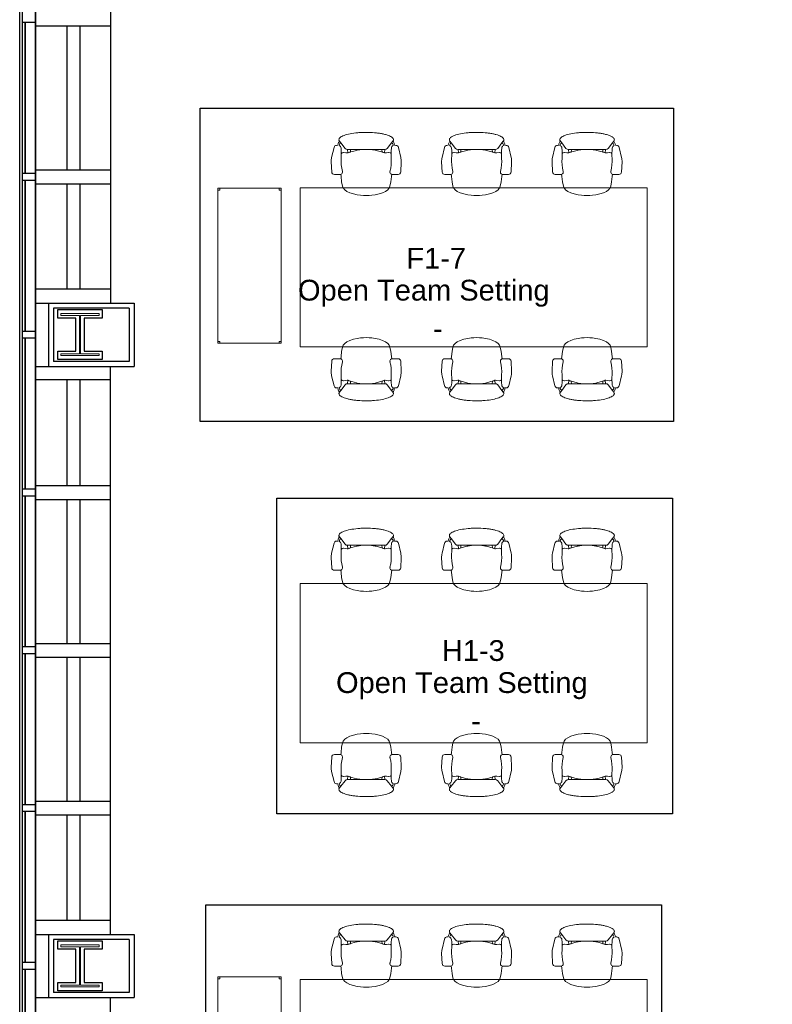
# Model space of a CAD drawing. Header units: inches. Extents: x -1 to 4727, y -3 to 1727.
# Tile 4 of 163: x -1 to 285, y 727 to 1102. Entities that reach past the tile are written whole.
import ezdxf

# ---------------------------------------------------------------- set-up
doc = ezdxf.new("R2010")
doc.units = ezdxf.units.IN
doc.header["$LTSCALE"] = 42
doc.header["$MEASUREMENT"] = 0
doc.layers.get('0').update_dxf_attribs({"linetype": 'CONTINUOUS'})
for name, color, linetype in [('A-GLAZ', 8, 'CONTINUOUS'), ('A-WALL', 7, 'CONTINUOUS'), ('I-FURN-CONF', 9, 'CONTINUOUS'), ('Room Names & IDs', 7, 'CONTINUOUS'), ('S-COLS', 7, 'CONTINUOUS'), ('triGrossAreaLayer', 7, 'CONTINUOUS'), ('triLabelLayer', 7, 'CONTINUOUS'), ('triMeasuredGrossAreaLayer', 7, 'CONTINUOUS'), ('triSpaceLayer', 7, 'CONTINUOUS')]:
    doc.layers.add(name, color=color, linetype=linetype)
doc.styles.add('PDF Helvetica', font='Helvetica.ttf')
doc.styles.get("Standard").update_dxf_attribs({"font": 'romans.shx'})

# ---------------------------------------------------------------- blocks, each defined once
blk = doc.blocks.new('Table - Hub - eDIT - Default 3-2566296-FURNITURE PLAN - FLOOR 09 - WEST')
at = {"lineweight": 9}
for p, q in [((-48.04, 31.55), (-48.04, -28.97)), ((83.96, 31.55), (-48.04, 31.55)), ((83.96, -28.97), (83.96, 31.55)), ((-48.04, -28.97), (83.96, -28.97))]:
    blk.add_line(p, q, dxfattribs=at)
blk = doc.blocks.new('Chair - Task - Herman Miller - Aeron - Default-V296-FURNITURE PLAN - FLOOR 09 - WEST')
at = {"lineweight": 9}
for p, q in [((-6.47, 10.79), (-6.46, 11.29)), ((-5.69, 12.24), (-1.86, 13.15)), ((-0.16, 13.31), (3.68, 13.11)), ((4.63, 12.11), (4.63, 10.03)), ((-8.29, 10.29), (-8.1, 10.14)), ((-7.44, 9.64), (-8.1, 10.14)), ((-7.44, 9.64), (-5.32, 8.01)), ((-6.97, 10.69), (-6.47, 10.79)), ((-6.39, 10.29), (-6.69, 10.2)), ((-5.32, 8.01), (-4.97, 7.6)), ((-4.97, 7.6), (-4.91, 7.07)), ((-3.74, 8.65), (-3.61, 9.19)), ((-3.74, 8.54), (-3.74, 8.65)), ((-3.63, 7.72), (-3.74, 8.54)), ((-3.57, 7.19), (-3.63, 7.72)), ((-3.61, 9.19), (-3.5, 9.32)), ((-3.5, 9.32), (-3.23, 9.47)), ((4.56, 9.69), (5.45, 9.57)), ((5.45, 9.57), (7.37, 9.36)), ((7.37, 9.36), (9.02, 8.99)), ((9.02, 8.99), (9.73, 8.75)), ((9.73, 8.75), (10.41, 8.19)), ((10.41, 8.19), (11.03, 7.34)), ((-3.57, 6.95), (-4.91, 7.07)), ((-4.91, 7.07), (-4.89, 1.3)), ((-4.91, 5.96), (-3.89, 6.02)), ((-4.56, 3.74), (-3.8, 6.31)), ((-3.8, 6.31), (-3.57, 6.9)), ((-3.57, 6.9), (-3.57, 7.19)), ((11.03, 7.34), (11.57, 6.22)), ((11.57, 6.22), (12.02, 4.89)), ((12.02, 4.89), (12.35, 3.38)), ((-4.89, 1.3), (-4.62, 3.39)), ((-4.62, 3.39), (-4.56, 3.74)), ((12.35, 3.38), (12.51, 2.13)), ((-4.89, -1.3), (-4.91, -7.07)), ((-4.62, -3.39), (-4.89, -1.3)), ((-4.56, -3.74), (-4.62, -3.39)), ((-3.8, -6.31), (-4.56, -3.74)), ((12.35, -3.38), (12.02, -4.89)), ((12.51, -2.13), (12.35, -3.38)), ((-4.91, -7.07), (-4.97, -7.6)), ((-4.91, -5.96), (-3.89, -6.02)), ((-3.57, -6.95), (-4.91, -7.07)), ((-3.57, -6.9), (-3.8, -6.31)), ((-3.63, -7.72), (-3.57, -7.19)), ((-3.57, -7.19), (-3.57, -6.9)), ((11.03, -7.34), (10.41, -8.19)), ((11.57, -6.22), (11.03, -7.34)), ((12.02, -4.89), (11.57, -6.22)), ((-8.1, -10.14), (-8.29, -10.29)), ((-8.1, -10.14), (-7.44, -9.64)), ((-5.32, -8.01), (-7.44, -9.64)), ((-6.47, -10.79), (-6.97, -10.69)), ((-6.69, -10.2), (-6.39, -10.29)), ((-6.46, -11.29), (-6.47, -10.79)), ((-4.97, -7.6), (-5.32, -8.01)), ((-3.74, -8.54), (-3.63, -7.72)), ((-3.74, -8.65), (-3.74, -8.54)), ((-3.61, -9.19), (-3.74, -8.65)), ((-3.5, -9.32), (-3.61, -9.19)), ((-3.23, -9.47), (-3.5, -9.32)), ((5.45, -9.57), (4.56, -9.69)), ((4.63, -10.03), (4.63, -12.11)), ((7.37, -9.36), (5.45, -9.57)), ((9.02, -8.99), (7.37, -9.36)), ((9.73, -8.75), (9.02, -8.99)), ((10.41, -8.19), (9.73, -8.75)), ((-1.86, -13.15), (-5.69, -12.24)), ((3.68, -13.11), (-0.16, -13.31))]:
    blk.add_line(p, q, dxfattribs=at)
for centre, radius, start, end in [((-5.46, 11.27), 1, 103.3925, 178.698), ((-0.47, 7.31), 6, 87.0643, 103.3925), ((3.63, 12.11), 1, 0, 87.0643), ((-8.57, 9.93), 0.45, 52.4809, 89.3775), ((-6.72, 8.74), 1.96, 97.4331, 134.5669), ((-6.33, 8.94), 1.31, 105.9454, 147.8944), ((-5.34, 10.69), 1.13, 200.7831, 264.9363), ((-3.13, 35.67), 26.21, 264.9363, 273.5466), ((-0.51, -6.46), 16, 75.7341, 93.5466), ((3.66, 9.96), 0.937, 255.7341, 335.4422), ((3.63, 10.03), 1, 332.4862, 0), ((17.99, -0.99), 22.97, 159.7776, 162.2357), ((27.52, 0), 32.43, 177.709, 182.291), ((-4.36, 0), 17, 352.8004, 7.1996), ((17.99, 0.99), 22.97, 197.7643, 200.2224), ((-8.57, -9.93), 0.45, 270.6225, 307.5191), ((-6.72, -8.74), 1.96, 225.4331, 262.5669), ((-6.33, -8.94), 1.31, 212.1056, 254.0546), ((-5.34, -10.69), 1.13, 95.0637, 159.2169), ((-3.13, -35.67), 26.21, 86.4534, 95.0637), ((-0.51, 6.46), 16, 266.4534, 284.2659), ((3.66, -9.96), 0.937, 24.5578, 104.2659), ((3.63, -10.03), 1, 0, 27.5138), ((-5.46, -11.27), 1, 181.302, 256.6075), ((-0.47, -7.31), 6, 256.6075, 272.9357), ((3.63, -12.11), 1, 272.9357, 0)]:
    blk.add_arc(centre, radius, start, end, dxfattribs=at)
blk.add_open_spline([(-8.56, -10.38), (-8.71, -10.38), (-9.01, -10.3), (-9.59, -9.79), (-10.25, -8.54), (-10.89, -6.21), (-11.23, -3.75), (-11.37, -1.63), (-11.42, 0.54), (-11.32, 2.72), (-11.1, 4.73), (-10.86, 6.13), (-10.57, 7.37), (-10.23, 8.44), (-9.85, 9.29), (-9.44, 9.92), (-9.01, 10.3), (-8.71, 10.38), (-8.56, 10.38)], degree=3, knots=[-1, -1, -1, -1, -0.95, -0.9, -0.8, -0.7, -0.6, -0.55, -0.5, -0.4, -0.35, -0.3, -0.25, -0.2, -0.15, -0.1, -0.05, 0, 0, 0, 0], dxfattribs=at)
blk = doc.blocks.new('Chair - Task - Herman Miller - Aeron - Default-V280-FURNITURE PLAN - FLOOR 09 - WEST')
at = {"lineweight": 9}
for p, q in [((-6.46, 11.29), (-6.47, 10.79)), ((-1.86, 13.15), (-5.69, 12.24)), ((3.68, 13.11), (-0.16, 13.31)), ((4.63, 10.03), (4.63, 12.11)), ((-8.1, 10.14), (-8.29, 10.29)), ((-8.1, 10.14), (-7.44, 9.64)), ((-5.32, 8.01), (-7.44, 9.64)), ((-6.47, 10.79), (-6.97, 10.69)), ((-6.69, 10.2), (-6.39, 10.29)), ((-4.97, 7.6), (-5.32, 8.01)), ((-4.91, 7.07), (-4.97, 7.6)), ((-3.61, 9.19), (-3.74, 8.65)), ((-3.74, 8.65), (-3.74, 8.54)), ((-3.74, 8.54), (-3.63, 7.72)), ((-3.63, 7.72), (-3.57, 7.19)), ((-3.5, 9.32), (-3.61, 9.19)), ((-3.23, 9.47), (-3.5, 9.32)), ((5.45, 9.57), (4.56, 9.69)), ((7.37, 9.36), (5.45, 9.57)), ((9.02, 8.99), (7.37, 9.36)), ((9.73, 8.75), (9.02, 8.99)), ((10.41, 8.19), (9.73, 8.75)), ((11.03, 7.34), (10.41, 8.19)), ((-3.57, 6.95), (-4.91, 7.07)), ((-4.89, 1.3), (-4.91, 7.07)), ((-4.91, 5.96), (-3.89, 6.02)), ((-3.8, 6.31), (-4.56, 3.74)), ((-3.57, 6.9), (-3.8, 6.31)), ((-3.57, 7.19), (-3.57, 6.9)), ((11.57, 6.22), (11.03, 7.34)), ((12.02, 4.89), (11.57, 6.22)), ((12.35, 3.38), (12.02, 4.89)), ((-4.62, 3.39), (-4.89, 1.3)), ((-4.56, 3.74), (-4.62, 3.39)), ((12.51, 2.13), (12.35, 3.38)), ((-4.91, -7.07), (-4.89, -1.3)), ((-4.89, -1.3), (-4.62, -3.39)), ((-4.62, -3.39), (-4.56, -3.74)), ((-4.56, -3.74), (-3.8, -6.31)), ((12.02, -4.89), (12.35, -3.38)), ((12.35, -3.38), (12.51, -2.13)), ((-4.97, -7.6), (-4.91, -7.07)), ((-4.91, -5.96), (-3.89, -6.02)), ((-3.57, -6.95), (-4.91, -7.07)), ((-3.8, -6.31), (-3.57, -6.9)), ((-3.57, -7.19), (-3.63, -7.72)), ((-3.57, -6.9), (-3.57, -7.19)), ((10.41, -8.19), (11.03, -7.34)), ((11.03, -7.34), (11.57, -6.22)), ((11.57, -6.22), (12.02, -4.89)), ((-8.29, -10.29), (-8.1, -10.14)), ((-7.44, -9.64), (-8.1, -10.14)), ((-7.44, -9.64), (-5.32, -8.01)), ((-6.97, -10.69), (-6.47, -10.79)), ((-6.39, -10.29), (-6.69, -10.2)), ((-6.47, -10.79), (-6.46, -11.29)), ((-5.32, -8.01), (-4.97, -7.6)), ((-3.63, -7.72), (-3.74, -8.54)), ((-3.74, -8.54), (-3.74, -8.65)), ((-3.74, -8.65), (-3.61, -9.19)), ((-3.61, -9.19), (-3.5, -9.32)), ((-3.5, -9.32), (-3.23, -9.47)), ((4.56, -9.69), (5.45, -9.57)), ((4.63, -12.11), (4.63, -10.03)), ((5.45, -9.57), (7.37, -9.36)), ((7.37, -9.36), (9.02, -8.99)), ((9.02, -8.99), (9.73, -8.75)), ((9.73, -8.75), (10.41, -8.19)), ((-5.69, -12.24), (-1.86, -13.15)), ((-0.16, -13.31), (3.68, -13.11))]:
    blk.add_line(p, q, dxfattribs=at)
for centre, radius, start, end in [((-5.46, 11.27), 1, 103.3925, 178.698), ((-0.47, 7.31), 6, 87.0643, 103.3925), ((3.63, 12.11), 1, 0, 87.0643), ((-8.57, 9.93), 0.45, 52.4809, 89.3775), ((-6.72, 8.74), 1.96, 97.4331, 134.5669), ((-6.33, 8.94), 1.31, 105.9454, 147.8944), ((-5.34, 10.69), 1.13, 200.7831, 264.9363), ((-3.13, 35.67), 26.21, 264.9363, 273.5466), ((-0.51, -6.46), 16, 75.7341, 93.5466), ((3.66, 9.96), 0.937, 255.7341, 335.4422), ((3.63, 10.03), 1, 332.4862, 360), ((17.99, -0.99), 22.97, 159.7776, 162.2357), ((27.52, 0), 32.43, 177.709, 182.291), ((-4.36, 0), 17, 352.8004, 7.1996), ((17.99, 0.99), 22.97, 197.7643, 200.2224), ((-8.57, -9.93), 0.45, 270.6225, 307.5191), ((-6.72, -8.74), 1.96, 225.4331, 262.5669), ((-6.33, -8.94), 1.31, 212.1056, 254.0546), ((-5.34, -10.69), 1.13, 95.0637, 159.2169), ((-3.13, -35.67), 26.21, 86.4534, 95.0637), ((-0.51, 6.46), 16, 266.4534, 284.2659), ((3.66, -9.96), 0.937, 24.5578, 104.2659), ((3.63, -10.03), 1, 360, 27.5138), ((-5.46, -11.27), 1, 181.302, 256.6075), ((-0.47, -7.31), 6, 256.6075, 272.9357), ((3.63, -12.11), 1, 272.9357, 360)]:
    blk.add_arc(centre, radius, start, end, dxfattribs=at)
blk.add_open_spline([(-8.56, 10.38), (-8.71, 10.38), (-9.01, 10.3), (-9.44, 9.92), (-9.85, 9.29), (-10.23, 8.44), (-10.57, 7.37), (-10.86, 6.13), (-11.1, 4.73), (-11.32, 2.72), (-11.42, 0.54), (-11.37, -1.63), (-11.23, -3.75), (-10.89, -6.21), (-10.25, -8.54), (-9.59, -9.79), (-9.01, -10.3), (-8.71, -10.38), (-8.56, -10.38)], degree=3, knots=[0, 0, 0, 0, 0.05, 0.1, 0.15, 0.2, 0.25, 0.3, 0.35, 0.4, 0.5, 0.55, 0.6, 0.7, 0.8, 0.9, 0.95, 1, 1, 1, 1], dxfattribs=at)
blk = doc.blocks.new('Shelving - Open - placeholder trash-7200707-FURNITURE PLAN - FLOOR 09 - WEST')
at = {"lineweight": 9}
for p, q in [((-31.14, -24.87), (-31.14, -0.87)), ((27.86, -0.87), (-31.14, -0.87)), ((-31.14, -0.87), (-31.14, -24.87)), ((-31.14, -1.62), (-30.39, -1.62)), ((-30.39, -1.62), (-30.39, -0.87)), ((27.11, -0.87), (27.11, -1.62)), ((27.11, -1.62), (27.86, -1.62)), ((27.86, -0.87), (27.86, -24.87)), ((27.86, -24.87), (27.86, -0.87)), ((-30.39, -24.12), (-31.14, -24.12)), ((27.86, -24.87), (-31.14, -24.87)), ((-31.14, -24.87), (27.86, -24.87)), ((-30.39, -24.87), (-30.39, -24.12)), ((27.11, -24.12), (27.11, -24.87)), ((27.86, -24.12), (27.11, -24.12))]:
    blk.add_line(p, q, dxfattribs=at)
blk = doc.blocks.new('EXT WALL')
at = {"layer": 'A-GLAZ'}
for p, q in [((472.69, 860.75), (472.69, 23.25)), ((467.63, 683.25), (467.63, 680.75)), ((472.69, 680.75), (472.69, 683.25)), ((467.63, 680.75), (472.69, 680.75)), ((467.63, 680.75), (467.63, 623.25)), ((468.63, 680.75), (468.63, 623.25)), ((468.82, 680.75), (468.82, 623.25)), ((472.69, 623.25), (467.63, 623.25)), ((467.63, 623.25), (467.63, 620.75)), ((472.69, 620.75), (472.69, 623.25)), ((467.63, 620.75), (472.69, 620.75)), ((467.63, 620.75), (467.63, 563.25)), ((468.63, 620.75), (468.63, 563.25)), ((468.82, 620.75), (468.82, 563.25)), ((472.69, 563.25), (467.63, 563.25)), ((467.63, 563.25), (467.63, 560.75)), ((472.69, 560.75), (472.69, 563.25)), ((467.63, 560.75), (472.69, 560.75)), ((467.63, 560.75), (467.63, 503.25)), ((468.63, 560.75), (468.63, 503.25)), ((468.82, 560.75), (468.82, 503.25)), ((472.69, 503.25), (467.63, 503.25)), ((467.63, 503.25), (467.63, 500.75)), ((472.69, 500.75), (472.69, 503.25)), ((467.63, 500.75), (472.69, 500.75)), ((467.63, 500.75), (467.63, 443.25)), ((468.63, 500.75), (468.63, 443.25)), ((468.82, 500.75), (468.82, 443.25)), ((472.69, 443.25), (467.63, 443.25)), ((467.63, 443.25), (467.63, 440.75)), ((472.69, 440.75), (472.69, 443.25)), ((467.63, 440.75), (472.69, 440.75)), ((467.63, 440.75), (467.63, 383.25)), ((468.63, 440.75), (468.63, 383.25)), ((468.82, 440.75), (468.82, 383.25)), ((472.69, 383.25), (467.63, 383.25)), ((467.63, 383.25), (467.63, 380.75)), ((472.69, 380.75), (472.69, 383.25)), ((467.63, 380.75), (472.69, 380.75)), ((467.63, 380.75), (467.63, 323.25)), ((468.63, 380.75), (468.63, 323.25)), ((468.82, 380.75), (468.82, 323.25)), ((472.69, 323.25), (467.63, 323.25)), ((467.63, 323.25), (467.63, 320.75)), ((472.69, 320.75), (472.69, 323.25)), ((467.63, 320.75), (472.69, 320.75)), ((467.63, 320.75), (467.63, 263.25)), ((468.63, 320.75), (468.63, 263.25)), ((468.82, 320.75), (468.82, 263.25))]:
    blk.add_line(p, q, dxfattribs=at)
blk.add_lwpolyline([(2295.63, 1064), (843.63, 1064), (843.63, 1056.75), (834.88, 1056.75), (834.88, 1048), (827.63, 1048), (827.63, 916), (834.88, 916), (834.88, 884), (467.63, 884), (467.63, 0), (834.88, 0), (834.88, -32), (827.63, -32), (827.63, -164), (834.88, -164), (834.88, -172.75), (843.63, -172.75), (843.63, -180), (2295.63, -180)], dxfattribs=at)
at = {"layer": 'A-WALL'}
for p, q in [((501.19, 840), (501.19, 574)), ((472.69, 679.37), (501.19, 679.37)), ((484.63, 679.37), (484.63, 624.62)), ((489.63, 679.37), (489.63, 624.62)), ((472.69, 624.62), (501.19, 624.62)), ((472.69, 619.37), (501.19, 619.37)), ((484.63, 619.37), (484.63, 579.25)), ((489.63, 619.37), (489.63, 579.25)), ((501.19, 579.25), (472.69, 579.25)), ((472.69, 574), (510.19, 574)), ((477.69, 574), (477.69, 549.87)), ((510.19, 574), (510.19, 549.87)), ((479.57, 572.12), (479.57, 551.75)), ((508.32, 572.12), (479.57, 572.12)), ((508.32, 572.12), (508.32, 551.75)), ((508.32, 551.75), (479.57, 551.75)), ((472.69, 549.87), (510.19, 549.87)), ((501.19, 333.87), (501.19, 549.87)), ((501.19, 544.75), (472.69, 544.75)), ((484.73, 504.62), (484.73, 544.75)), ((489.73, 504.62), (489.73, 544.75)), ((472.69, 504.62), (501.19, 504.62)), ((472.69, 499.37), (501.19, 499.37)), ((484.73, 444.62), (484.73, 499.37)), ((489.73, 444.62), (489.73, 499.37)), ((472.69, 444.62), (501.19, 444.62)), ((472.69, 439.37), (501.19, 439.37)), ((484.73, 384.62), (484.73, 439.37)), ((489.73, 384.62), (489.73, 439.37)), ((472.69, 384.62), (501.19, 384.62)), ((472.69, 379.37), (501.19, 379.37)), ((484.73, 339.25), (484.73, 379.37)), ((489.73, 339.25), (489.73, 379.37)), ((501.19, 339.25), (472.69, 339.25)), ((472.69, 333.87), (510.19, 333.87)), ((477.69, 333.87), (477.69, 310)), ((510.19, 333.87), (510.19, 310)), ((479.57, 332), (479.57, 311.87)), ((508.32, 332), (479.57, 332)), ((508.32, 332), (508.32, 311.87)), ((508.32, 311.87), (479.57, 311.87)), ((472.69, 310), (510.19, 310)), ((501.19, 44), (501.19, 310))]:
    blk.add_line(p, q, dxfattribs=at)
blk = doc.blocks.new('W-Wide Flange-Column - W14X90-2731368-FURNITURE PLAN - FLOOR 09 - WEST')
at = {"lineweight": 18}
for p, q in [((7.25, 8), (-7.25, 8)), ((-7.25, 8), (-7.25, 7.29)), ((7.25, 7.29), (7.25, 8)), ((-7.25, 7.29), (-0.22, 7.29)), ((-0.22, 7.29), (-0.22, -7.29)), ((0.22, -7.29), (0.22, 7.29)), ((0.22, 7.29), (7.25, 7.29)), ((-0.22, -7.29), (-7.25, -7.29)), ((-7.25, -7.29), (-7.25, -8)), ((7.25, -7.29), (0.22, -7.29)), ((7.25, -8), (7.25, -7.29)), ((-7.25, -8), (7.25, -8))]:
    blk.add_line(p, q, dxfattribs=at)
blk = doc.blocks.new('W-Wide Flange-Column - W14X90-2731373-FURNITURE PLAN - FLOOR 09 - WEST')
at = {"lineweight": 18}
for p, q in [((-7.25, 8), (7.25, 8)), ((-7.25, 7.29), (-7.25, 8)), ((7.25, 8), (7.25, 7.29)), ((-0.22, 7.29), (-7.25, 7.29)), ((-0.22, -7.29), (-0.22, 7.29)), ((0.22, 7.29), (0.22, -7.29)), ((7.25, 7.29), (0.22, 7.29)), ((-7.25, -7.29), (-0.22, -7.29)), ((-7.25, -8), (-7.25, -7.29)), ((0.22, -7.29), (7.25, -7.29)), ((7.25, -7.29), (7.25, -8)), ((7.25, -8), (-7.25, -8))]:
    blk.add_line(p, q, dxfattribs=at)
blk = doc.blocks.new('columns')
at = {"layer": 'S-COLS'}
for p, q in [((481.21, 571.51), (498.05, 571.51)), ((481.21, 568.3), (481.21, 571.51)), ((498.05, 571.51), (498.05, 568.3)), ((488.03, 568.3), (481.21, 568.3)), ((488.03, 555.7), (488.03, 568.3)), ((491.24, 568.3), (491.24, 555.7)), ((498.05, 568.3), (491.24, 568.3)), ((481.21, 555.7), (488.03, 555.7)), ((481.21, 552.49), (481.21, 555.7)), ((491.24, 555.7), (498.05, 555.7)), ((498.05, 555.7), (498.05, 552.49)), ((498.05, 552.49), (481.21, 552.49)), ((481.21, 331.51), (498.05, 331.51)), ((481.21, 328.3), (481.21, 331.51)), ((498.05, 331.51), (498.05, 328.3)), ((488.03, 328.3), (481.21, 328.3)), ((488.03, 315.7), (488.03, 328.3)), ((491.24, 328.3), (491.24, 315.7)), ((498.05, 328.3), (491.24, 328.3)), ((481.21, 315.7), (488.03, 315.7)), ((481.21, 312.49), (481.21, 315.7)), ((491.24, 315.7), (498.05, 315.7)), ((498.05, 315.7), (498.05, 312.49)), ((498.05, 312.49), (481.21, 312.49))]:
    blk.add_line(p, q, dxfattribs=at)
for name, p in [('W-Wide Flange-Column - W14X90-2731373-FURNITURE PLAN - FLOOR 09 - WEST', (489.63, 562)), ('W-Wide Flange-Column - W14X90-2731368-FURNITURE PLAN - FLOOR 09 - WEST', (489.63, 322))]:
    blk.add_blockref(name, p, dxfattribs=at)

msp = doc.modelspace()

# ---------------------------------------------------------------- linework, layer by layer
at = {"layer": 'triGrossAreaLayer'}
msp.add_lwpolyline([(1822, 237.06), (382, 237.06), (382, 262), (357.06, 262), (357.06, 383), (370.25, 383), (370.25, 419.06), (-0.94, 419.06), (-0.94, 1304.94), (370.87, 1304.94), (370.87, 1341), (357.06, 1341), (357.06, 1462), (382, 1462), (382, 1486.94), (1835.62, 1486.94)], dxfattribs=at)
at = {"layer": 'triMeasuredGrossAreaLayer'}
msp.add_lwpolyline([(1816, 243.06), (388, 243.06), (388, 268), (363.06, 268), (363.06, 377), (376.25, 377), (376.25, 425.06), (5.06, 425.06), (5.06, 1298.94), (376.87, 1298.94), (376.87, 1347), (363.06, 1347), (363.06, 1456), (388, 1456), (388, 1480.94), (1841.62, 1480.94)], dxfattribs=at)
at = {"layer": 'triSpaceLayer'}
for points in [[(67.69, 1068.1), (247.79, 1068.1), (247.79, 948.95), (67.69, 948.95)], [(96.93, 919.79), (247.39, 919.79), (247.39, 799.83), (96.93, 799.83)], [(69.93, 765.2), (243.24, 765.2), (243.24, 648.73), (69.93, 648.73)]]:
    msp.add_lwpolyline(points, close=True, dxfattribs=at)

# ---------------------------------------------------------------- block references
at = {"layer": 'A-WALL'}
msp.add_blockref('EXT WALL', (-467.63, 420), dxfattribs=at)
at = {"layer": 'I-FURN-CONF'}
for name, p, rotation in [('Chair - Task - Herman Miller - Aeron - Default-V296-FURNITURE PLAN - FLOOR 09 - WEST', (130.87, 1047.51), 269.9999999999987), ('Chair - Task - Herman Miller - Aeron - Default-V296-FURNITURE PLAN - FLOOR 09 - WEST', (172.87, 1047.51), 269.9999999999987), ('Chair - Task - Herman Miller - Aeron - Default-V296-FURNITURE PLAN - FLOOR 09 - WEST', (214.87, 1047.51), 269.9999999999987), ('Shelving - Open - placeholder trash-7200707-FURNITURE PLAN - FLOOR 09 - WEST', (99.35, 1006.55), 269.9999999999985), ('Chair - Task - Herman Miller - Aeron - Default-V280-FURNITURE PLAN - FLOOR 09 - WEST', (130.87, 968.22), 89.99999999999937), ('Chair - Task - Herman Miller - Aeron - Default-V280-FURNITURE PLAN - FLOOR 09 - WEST', (172.87, 968.22), 89.99999999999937), ('Chair - Task - Herman Miller - Aeron - Default-V280-FURNITURE PLAN - FLOOR 09 - WEST', (214.87, 968.22), 89.99999999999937), ('Chair - Task - Herman Miller - Aeron - Default-V296-FURNITURE PLAN - FLOOR 09 - WEST', (130.87, 897.01), 269.9999999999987), ('Chair - Task - Herman Miller - Aeron - Default-V296-FURNITURE PLAN - FLOOR 09 - WEST', (172.87, 897.01), 269.9999999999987), ('Chair - Task - Herman Miller - Aeron - Default-V296-FURNITURE PLAN - FLOOR 09 - WEST', (214.87, 897.01), 269.9999999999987), ('Chair - Task - Herman Miller - Aeron - Default-V280-FURNITURE PLAN - FLOOR 09 - WEST', (130.87, 817.72), 89.99999999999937), ('Chair - Task - Herman Miller - Aeron - Default-V280-FURNITURE PLAN - FLOOR 09 - WEST', (172.87, 817.72), 89.99999999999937), ('Chair - Task - Herman Miller - Aeron - Default-V280-FURNITURE PLAN - FLOOR 09 - WEST', (214.87, 817.72), 89.99999999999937), ('Chair - Task - Herman Miller - Aeron - Default-V296-FURNITURE PLAN - FLOOR 09 - WEST', (130.87, 746.51), 269.9999999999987), ('Chair - Task - Herman Miller - Aeron - Default-V296-FURNITURE PLAN - FLOOR 09 - WEST', (172.87, 746.51), 269.9999999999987), ('Chair - Task - Herman Miller - Aeron - Default-V296-FURNITURE PLAN - FLOOR 09 - WEST', (214.87, 746.51), 269.9999999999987), ('Shelving - Open - placeholder trash-7200707-FURNITURE PLAN - FLOOR 09 - WEST', (99.35, 706.68), 269.9999999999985)]:
    msp.add_blockref(name, p, dxfattribs=dict(at, rotation=rotation))
for p in [(153.83, 1006.32), (153.83, 855.82), (153.83, 705.32)]:
    msp.add_blockref('Table - Hub - eDIT - Default 3-2566296-FURNITURE PLAN - FLOOR 09 - WEST', p, dxfattribs=at)
at = {"layer": 'S-COLS'}
msp.add_blockref('columns', (-467.63, 420), dxfattribs=at)

# ---------------------------------------------------------------- texts
at = {"layer": 'Room Names & IDs', "attachment_point": 4, "style": 'PDF Helvetica'}
for s, insert, char_height in [('F1-7', (146.14, 1011.04), 7.902), ('Open Team Setting', (104.92, 997.71), 7.9024), ('-', (156.31, 984.38), 7.9), ('H1-3', (159.64, 861.83), 7.902), ('Open Team Setting', (119.39, 848.5), 7.9024), ('-', (170.78, 835.17), 7.9)]:
    msp.add_mtext(s, dxfattribs=dict(at, insert=insert, char_height=char_height))
at = {"layer": 'triLabelLayer', "color": 7, "char_height": 10, "attachment_point": 5}
for insert in [(157.74, 1008.53), (172.16, 859.81)]:
    msp.add_mtext('{\\fSansSerif;\\H0.01;}', dxfattribs=dict(at, insert=insert))

doc.saveas('drawing.dxf')
